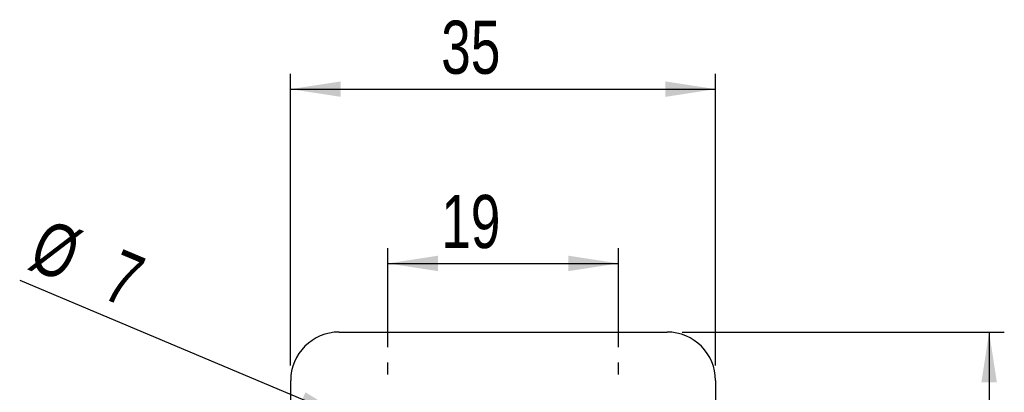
# Model space of a CAD drawing. Extents: x 46 to 450, y 19 to 365.
# Tile 9 of 16: x 176 to 257, y 81 to 111. Entities that reach past the tile are written whole.
import ezdxf

# ---------------------------------------------------------------- set-up
doc = ezdxf.new("R2010")
doc.units = 0
doc.header["$LTSCALE"] = 1.25
doc.layers.get('0').update_dxf_attribs({"linetype": 'CONTINUOUS'})
doc.styles.add('SLDTEXTSTYLE0', font='TXT', dxfattribs={"width": 0.75})
doc.dimstyles.new('SLDDIMSTYLE2', dxfattribs={"dimtxt": 4.375, "dimasz": 4.1275, "dimexe": 0, "dimexo": 0.0625, "dimgap": 1.09375, "dimtad": 1, "dimdec": 1, "dimrnd": 1e-09, "dimzin": 12, "dimtxsty": 'SLDTEXTSTYLE0', "dimsah": 1, "dimcen": 0.09, "dimazin": 3, "dimtfac": 1, "dimtdec": 1, "dimtofl": 0, "dimtmove": 0, "dimatfit": 3, "dimtolj": 1, "dimtzin": 12})
doc.dimstyles.new('SLDDIMSTYLE3', dxfattribs={"dimtxt": 4.375, "dimasz": 4.1275, "dimexe": 0, "dimexo": 0.0625, "dimgap": 1.09375, "dimtad": 1, "dimrnd": 1e-09, "dimzin": 12, "dimtxsty": 'SLDTEXTSTYLE0', "dimsah": 1, "dimcen": 0.09, "dimazin": 3, "dimtfac": 1, "dimtofl": 0, "dimtmove": 0, "dimatfit": 3, "dimtolj": 1, "dimtzin": 12})
doc.dimstyles.new('SLDDIMSTYLE4', dxfattribs={"dimtxt": 4.375, "dimasz": 4.1275, "dimexe": 0, "dimexo": 0.0625, "dimgap": 1.09375, "dimtad": 1, "dimdec": 3, "dimrnd": 1e-09, "dimzin": 12, "dimtxsty": 'SLDTEXTSTYLE0', "dimblk1": 'NONE', "dimsah": 1, "dimcen": 0, "dimazin": 3, "dimtfac": 1, "dimtdec": 3, "dimtmove": 0, "dimatfit": 3, "dimtolj": 1, "dimtzin": 12})

# ---------------------------------------------------------------- blocks, each defined once
blk = doc.blocks.new('_D_4')
at = {"color": 179, "linetype": 'CONTINUOUS'}
for p, q in [((230.236, 85.463), (256.769, 85.463)), ((255.519, 85.463), (255.519, 36.511)), ((230.236, 36.511), (256.769, 36.511))]:
    blk.add_line(p, q, dxfattribs=at)
for points in [[(255.519, 85.463), (254.884, 81.336), (256.154, 81.336)], [(255.519, 36.511), (256.154, 40.638), (254.884, 40.638)]]:
    blk.add_solid(points, dxfattribs=at)
at = {"color": 179, "linetype": 'CONTINUOUS', "insert": (249.879, 56.32, -75.403), "char_height": 4.375, "attachment_point": 1, "rotation": 90, "style": 'SLDTEXTSTYLE0'}
blk.add_mtext('49', dxfattribs=at)
blk = doc.blocks.new('_D_6')
at = {"color": 179, "linetype": 'CONTINUOUS'}
for p, q in [((197.986, 82.713), (197.986, 106.713)), ((232.986, 82.713), (232.986, 106.713)), ((197.986, 105.463), (232.986, 105.463))]:
    blk.add_line(p, q, dxfattribs=at)
for points in [[(197.986, 105.463), (202.114, 104.828), (202.114, 106.098)], [(232.986, 105.463), (228.859, 106.098), (228.859, 104.828)]]:
    blk.add_solid(points, dxfattribs=at)
at = {"color": 179, "linetype": 'CONTINUOUS', "insert": (210.382, 111.103, -75.403), "char_height": 4.375, "attachment_point": 1, "style": 'SLDTEXTSTYLE0'}
blk.add_mtext('35', dxfattribs=at)
blk = doc.blocks.new('_D_7')
at = {"color": 179, "linetype": 'CONTINUOUS'}
for p, q in [((205.986, 84.213), (205.986, 92.364)), ((224.986, 84.213), (224.986, 92.364)), ((205.986, 91.114), (224.986, 91.114))]:
    blk.add_line(p, q, dxfattribs=at)
for points in [[(205.986, 91.114), (210.114, 90.479), (210.114, 91.749)], [(224.986, 91.114), (220.859, 91.749), (220.859, 90.479)]]:
    blk.add_solid(points, dxfattribs=at)
at = {"color": 179, "linetype": 'CONTINUOUS', "insert": (210.382, 96.753, -75.403), "char_height": 4.375, "attachment_point": 1, "style": 'SLDTEXTSTYLE0'}
blk.add_mtext('19', dxfattribs=at)
blk = doc.blocks.new('_D_10')
at = {"color": 179, "linetype": 'CONTINUOUS'}
for q in [(175.717, 89.697), (209.213, 75.606)]:
    blk.add_line((202.76, 78.32), q, dxfattribs=at)
blk.add_solid([(202.76, 78.32), (199.202, 80.506), (198.71, 79.335)], dxfattribs=at)
at = {"color": 179, "linetype": 'CONTINUOUS', "char_height": 4.375, "attachment_point": 1, "rotation": 337.184, "style": 'SLDTEXTSTYLE0'}
for s, insert in [('%%c', (177.893, 94.867, -75.403)), ('7', (184, 92.37, -75.403))]:
    blk.add_mtext(s, dxfattribs=dict(at, insert=insert))
blk = doc.blocks.new('_NONE')
blk = doc.blocks.new('SW_CENTERMARKSYMBOL_9')
at = {"color": 0, "linetype": 'CONTINUOUS'}
for p, q in [((0, 5), (0, 6)), ((0, 0), (0, 2.5)), ((-5, 0), (-6, 0)), ((0, 0), (-2.5, 0)), ((0, 0), (0, -2.5)), ((0, 0), (2.5, 0)), ((5, 0), (6, 0)), ((0, -5), (0, -6))]:
    blk.add_line(p, q, dxfattribs=at)
blk = doc.blocks.new('SW_CENTERMARKSYMBOL_10')
at = {"color": 0, "linetype": 'CONTINUOUS'}
for p, q in [((0, 5), (0, 6)), ((0, 0), (0, 2.5)), ((-5, 0), (-6, 0)), ((0, 0), (-2.5, 0)), ((0, 0), (0, -2.5)), ((0, 0), (2.5, 0)), ((5, 0), (6, 0)), ((0, -5), (0, -6))]:
    blk.add_line(p, q, dxfattribs=at)

msp = doc.modelspace()

# ---------------------------------------------------------------- linework, layer by layer
at = {"color": 7, "linetype": 'CONTINUOUS'}
for p, q in [((201.986423, 85.463047), (228.986424, 85.463047)), ((197.986423, 74.463446), (197.986423, 81.463047)), ((232.986424, 81.463047), (232.986424, 69.13694))]:
    msp.add_line(p, q, dxfattribs=at)
for centre, start, end in [((201.986424, 81.463047), 90, 180), ((228.986424, 81.463047), 0, 90)]:
    msp.add_arc(centre, 4, start, end, dxfattribs=at)

# ---------------------------------------------------------------- block references
at = {"color": 179, "linetype": 'CONTINUOUS'}
for name, p in [('SW_CENTERMARKSYMBOL_9', (205.986424, 76.963047)), ('SW_CENTERMARKSYMBOL_10', (224.986424, 76.963047))]:
    msp.add_blockref(name, p, dxfattribs=at)

# ---------------------------------------------------------------- dimensions: what is measured, and where the dimension line sits
for base, p1, p2, picture, middle in [((232.986424, 105.463047), (197.986424, 81.463047), (232.986424, 81.463047), '_D_6', (215.39181, 105.463047)), ((224.986424, 91.113579), (205.986424, 82.963047), (224.986424, 82.963047), '_D_7', (215.39181, 91.113579))]:
    dim = msp.add_linear_dim(base=base, p1=p1, p2=p2, dimstyle='SLDDIMSTYLE3', dxfattribs=at)
    dim.commit()
    dim.dimension.update_dxf_attribs({"geometry": picture, "text_midpoint": middle, "dimtype": 160})
dim = msp.add_diameter_dim_2p(p1=(209.212566, 75.605841), p2=(202.760281, 78.320252), dimstyle='SLDDIMSTYLE4', dxfattribs=at)
dim.commit()
dim.dimension.update_dxf_attribs({"geometry": '_D_10', "text_midpoint": (181.674494, 87.190848), "dimtype": 163})
dim = msp.add_linear_dim(base=(255.518704, 36.510834), p1=(228.986424, 85.463047), p2=(228.986424, 36.510834), angle=90, dimstyle='SLDDIMSTYLE2', dxfattribs=at)
dim.commit()
dim.dimension.update_dxf_attribs({"geometry": '_D_4', "text_midpoint": (255.518704, 61.329485), "dimtype": 160})

doc.saveas('drawing.dxf')
